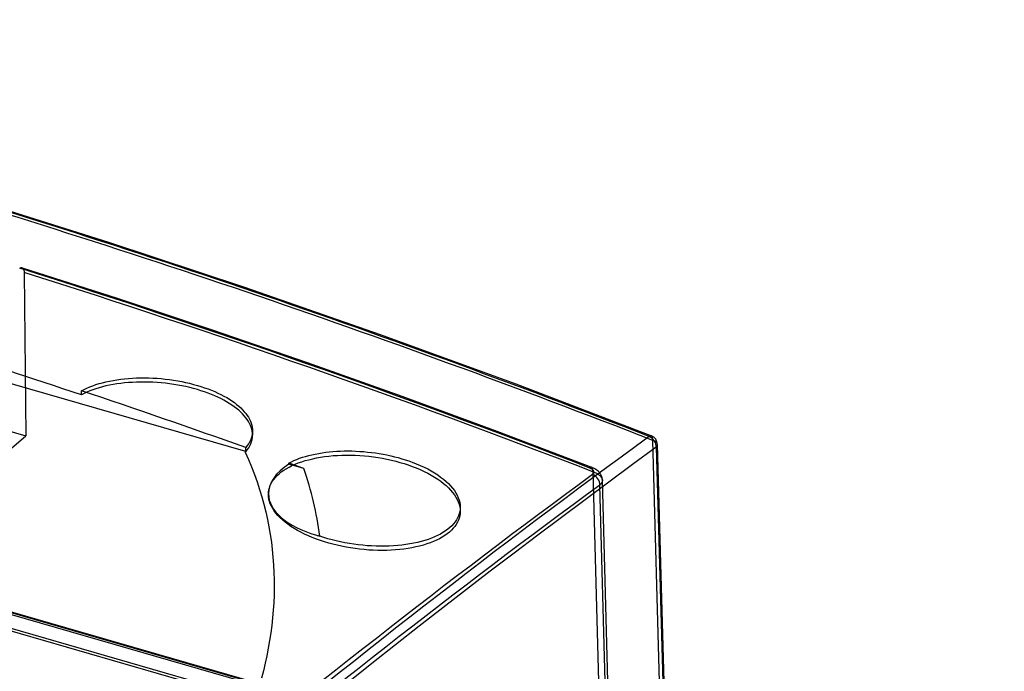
# Model space of a CAD drawing. Header units: millimetres. Extents: x -159 to 301, y 59 to 367.
# Tile 16 of 16: x 196 to 299, y 266 to 334. Entities that reach past the tile are written whole.
import ezdxf

# ---------------------------------------------------------------- set-up
doc = ezdxf.new("R2010")
doc.units = ezdxf.units.MM
doc.layers.add('MAIN-1', color=7, linetype='Continuous')
doc.layers.add('MAIN-2', color=7, linetype='Continuous')

msp = doc.modelspace()

# ---------------------------------------------------------------- linework, layer by layer
at = {"layer": 'MAIN-1'}
for p, q in [((196.08, 307.58), (196.12, 307.6)), ((196.12, 307.6), (196.16, 307.63)), ((196.16, 307.63), (196.21, 307.64)), ((196.21, 307.64), (196.24, 307.65)), ((196.24, 307.65), (196.28, 307.65)), ((196.28, 307.65), (196.32, 307.64)), ((196.32, 307.64), (206.23, 304.46)), ((206.23, 304.46), (216.14, 301.16)), ((216.14, 301.16), (226.05, 297.75)), ((219.66, 288.44), (187.01, 297.86)), ((226.05, 297.75), (235.95, 294.22)), ((205.45, 295.8), (205.83, 295.88)), ((205.83, 295.88), (206.22, 295.94)), ((206.22, 295.94), (206.62, 296)), ((206.62, 296), (207.02, 296.04)), ((207.02, 296.04), (207.43, 296.08)), ((207.43, 296.08), (207.85, 296.11)), ((207.85, 296.11), (208.27, 296.13)), ((208.27, 296.13), (208.69, 296.14)), ((208.69, 296.14), (209.12, 296.14)), ((209.12, 296.14), (209.55, 296.13)), ((209.55, 296.13), (209.98, 296.12)), ((209.98, 296.12), (210.41, 296.09)), ((210.41, 296.09), (210.84, 296.06)), ((210.84, 296.06), (211.27, 296.01)), ((211.27, 296.01), (211.71, 295.96)), ((211.71, 295.96), (212.13, 295.9)), ((212.13, 295.9), (212.56, 295.83)), ((212.56, 295.83), (212.98, 295.75)), ((202.51, 294.8), (202.79, 294.94)), ((202.51, 294.36), (202.51, 294.8)), ((202.79, 294.94), (203.08, 295.07)), ((203.08, 295.07), (203.38, 295.2)), ((203.38, 295.2), (203.69, 295.32)), ((203.69, 295.32), (204.02, 295.43)), ((204.02, 295.43), (204.36, 295.54)), ((204.36, 295.54), (204.71, 295.63)), ((204.71, 295.63), (205.08, 295.72)), ((205.08, 295.72), (205.45, 295.8)), ((212.98, 295.75), (213.39, 295.66)), ((213.39, 295.66), (213.8, 295.57)), ((213.8, 295.57), (214.21, 295.46)), ((214.21, 295.46), (214.61, 295.35)), ((214.61, 295.35), (214.99, 295.23)), ((214.99, 295.23), (215.37, 295.11)), ((215.37, 295.11), (215.73, 294.98)), ((215.73, 294.98), (216.08, 294.84)), ((216.08, 294.84), (216.42, 294.7)), ((216.42, 294.7), (216.75, 294.55)), ((216.75, 294.55), (217.07, 294.4)), ((217.07, 294.4), (217.37, 294.24)), ((217.37, 294.24), (217.67, 294.08)), ((217.67, 294.08), (217.95, 293.91)), ((217.95, 293.91), (218.21, 293.74)), ((235.95, 294.22), (245.84, 290.58)), ((218.21, 293.74), (218.47, 293.56)), ((218.47, 293.56), (218.71, 293.37)), ((218.71, 293.37), (218.93, 293.19)), ((218.93, 293.19), (219.14, 293)), ((219.14, 293), (219.33, 292.81)), ((219.33, 292.81), (219.51, 292.61)), ((219.51, 292.61), (219.67, 292.42)), ((219.67, 292.42), (219.82, 292.22)), ((219.82, 292.22), (219.95, 292.02)), ((219.95, 292.02), (220.06, 291.82)), ((220.06, 291.82), (220.16, 291.61)), ((220.16, 291.61), (220.24, 291.41)), ((220.24, 291.41), (220.3, 291.21)), ((220.3, 291.21), (220.34, 291)), ((220.34, 291), (220.37, 290.8)), ((220.37, 290.8), (220.37, 290.6)), ((220.19, 289.7), (220.09, 289.49)), ((220.27, 289.92), (220.19, 289.7)), ((220.33, 290.15), (220.27, 289.92)), ((220.27, 289.49), (220.33, 289.71)), ((220.36, 290.37), (220.33, 290.15)), ((220.33, 289.71), (220.36, 289.94)), ((220.37, 290.6), (220.36, 290.37)), ((220.36, 289.94), (220.37, 290.17)), ((220.37, 290.6), (220.37, 290.17)), ((245.84, 290.58), (255.72, 286.82)), ((219.82, 289.07), (219.66, 288.87)), ((219.66, 288.44), (219.66, 288.87)), ((219.66, 288.43), (219.82, 288.63)), ((219.97, 289.28), (219.82, 289.07)), ((219.82, 288.63), (219.97, 288.84)), ((220.09, 289.49), (219.97, 289.28)), ((219.97, 288.84), (220.09, 289.05)), ((220.09, 289.05), (220.19, 289.27)), ((220.19, 289.27), (220.27, 289.49)), ((263.42, 242.5), (262.11, 289.61)), ((219.61, 288.39), (219.95, 287.61)), ((219.61, 288.39), (219.62, 288.39)), ((219.62, 288.39), (219.63, 288.4)), ((219.63, 288.41), (219.64, 288.42)), ((219.63, 288.4), (219.63, 288.41)), ((219.64, 288.42), (219.65, 288.43)), ((219.64, 288.42), (219.64, 288.42)), ((219.65, 288.43), (219.66, 288.44)), ((219.95, 287.61), (220.27, 286.84)), ((224.69, 287.51), (224.98, 287.63)), ((224.98, 287.63), (225.27, 287.74)), ((225.27, 287.74), (225.58, 287.85)), ((225.58, 287.85), (225.9, 287.94)), ((225.9, 287.94), (226.23, 288.03)), ((226.23, 288.03), (226.56, 288.12)), ((226.56, 288.12), (226.91, 288.19)), ((226.91, 288.19), (227.27, 288.26)), ((227.27, 288.26), (227.63, 288.32)), ((227.63, 288.32), (228, 288.37)), ((228, 288.37), (228.37, 288.42)), ((228.37, 288.42), (228.76, 288.45)), ((228.76, 288.45), (229.15, 288.48)), ((229.15, 288.48), (229.54, 288.5)), ((229.54, 288.5), (229.94, 288.51)), ((229.94, 288.51), (230.34, 288.51)), ((230.34, 288.51), (230.74, 288.51)), ((230.74, 288.51), (231.15, 288.49)), ((231.15, 288.49), (231.55, 288.47)), ((231.55, 288.47), (231.96, 288.44)), ((231.96, 288.44), (232.37, 288.4)), ((232.37, 288.4), (232.77, 288.36)), ((232.77, 288.36), (233.18, 288.3)), ((233.18, 288.3), (233.58, 288.24)), ((233.58, 288.24), (233.99, 288.17)), ((233.99, 288.17), (234.38, 288.09)), ((234.38, 288.09), (234.78, 288.01)), ((234.78, 288.01), (235.17, 287.91)), ((235.17, 287.91), (235.55, 287.81)), ((235.55, 287.81), (235.93, 287.7)), ((235.93, 287.7), (236.3, 287.59)), ((220.27, 286.84), (220.57, 286.06)), ((224.16, 287.25), (224.42, 287.38)), ((224.16, 287.14), (224.16, 287.25)), ((225.71, 286.69), (224.16, 287.14)), ((224.42, 287.38), (224.69, 287.51)), ((236.3, 287.59), (236.67, 287.47)), ((236.67, 287.47), (237.03, 287.34)), ((237.03, 287.34), (237.45, 287.17)), ((237.45, 287.17), (237.86, 287)), ((237.86, 287), (238.26, 286.82)), ((238.26, 286.82), (238.64, 286.63)), ((238.64, 286.63), (239.01, 286.43)), ((255.52, 286.74), (255.49, 286.76)), ((255.56, 286.73), (255.52, 286.74)), ((255.6, 286.71), (255.56, 286.73)), ((255.63, 286.69), (255.6, 286.71)), ((255.67, 286.67), (255.63, 286.69)), ((255.7, 286.65), (255.67, 286.67)), ((255.73, 286.64), (255.7, 286.65)), ((255.77, 286.8), (255.72, 286.82)), ((255.76, 286.62), (255.73, 286.64)), ((255.79, 286.6), (255.76, 286.62)), ((255.93, 286.73), (255.77, 286.8)), ((255.81, 286.58), (255.79, 286.6)), ((255.84, 286.56), (255.81, 286.58)), ((256.08, 286.65), (255.93, 286.73)), ((256.29, 286.51), (256.08, 286.65)), ((220.57, 286.06), (220.85, 285.28)), ((239.01, 286.43), (239.35, 286.22)), ((239.35, 286.22), (239.68, 286.01)), ((239.68, 286.01), (239.99, 285.79)), ((239.99, 285.79), (240.29, 285.56)), ((240.29, 285.56), (240.56, 285.33)), ((255.86, 286.53), (255.84, 286.56)), ((255.85, 286.05), (255.87, 286.07)), ((255.88, 286.51), (255.86, 286.53)), ((255.87, 286.07), (255.89, 286.09)), ((255.9, 286.49), (255.88, 286.51)), ((255.89, 286.09), (255.91, 286.11)), ((255.92, 286.47), (255.9, 286.49)), ((255.91, 286.11), (255.92, 286.13)), ((255.93, 286.45), (255.92, 286.47)), ((255.92, 286.13), (255.94, 286.15)), ((255.94, 286.42), (255.93, 286.45)), ((255.96, 286.4), (255.94, 286.42)), ((255.94, 286.15), (255.95, 286.17)), ((255.95, 286.17), (255.96, 286.19)), ((255.96, 286.38), (255.96, 286.4)), ((255.97, 286.36), (255.96, 286.38)), ((255.96, 286.19), (255.97, 286.21)), ((255.98, 286.34), (255.97, 286.36)), ((255.97, 286.21), (255.98, 286.23)), ((255.98, 286.31), (255.98, 286.34)), ((255.98, 286.29), (255.98, 286.31)), ((255.98, 286.27), (255.98, 286.29)), ((255.98, 286.25), (255.98, 286.27)), ((255.98, 286.23), (255.98, 286.25)), ((256.41, 286.4), (256.29, 286.51)), ((256.55, 286.26), (256.41, 286.4)), ((256.63, 286.15), (256.55, 286.26)), ((256.7, 286.03), (256.63, 286.15)), ((256.71, 286.01), (256.7, 286.03)), ((256.76, 285.91), (256.71, 286.01)), ((256.8, 285.8), (256.76, 285.91)), ((256.83, 285.69), (256.8, 285.8)), ((256.85, 285.58), (256.83, 285.69)), ((256.86, 285.45), (256.85, 285.58)), ((220.85, 285.28), (221.1, 284.5)), ((240.56, 285.33), (240.81, 285.1)), ((240.81, 285.1), (241.03, 284.86)), ((241.03, 284.86), (241.24, 284.62)), ((241.24, 284.62), (241.42, 284.38)), ((256.64, 284.99), (256.59, 284.95)), ((257.94, 236.35), (256.59, 284.95)), ((256.68, 285.04), (256.64, 284.99)), ((256.72, 285.08), (256.68, 285.04)), ((256.75, 285.12), (256.72, 285.08)), ((256.78, 285.17), (256.75, 285.12)), ((256.81, 285.21), (256.78, 285.17)), ((256.83, 285.26), (256.81, 285.21)), ((256.84, 285.31), (256.83, 285.26)), ((256.85, 285.35), (256.84, 285.31)), ((256.86, 285.4), (256.85, 285.35)), ((256.86, 285.45), (256.86, 285.4)), ((258.2, 236.86), (256.86, 285.45)), ((221.1, 284.5), (221.34, 283.72)), ((221.34, 283.72), (221.55, 282.94)), ((222.03, 284.05), (222.03, 283.98)), ((222.04, 283.74), (222.03, 283.98)), ((222.08, 283.49), (222.04, 283.74)), ((222.14, 283.25), (222.08, 283.49)), ((241.42, 284.38), (241.58, 284.13)), ((241.58, 284.13), (241.72, 283.88)), ((241.72, 283.88), (241.83, 283.63)), ((241.83, 283.63), (241.91, 283.38)), ((221.55, 282.94), (221.75, 282.15)), ((222.22, 283), (222.14, 283.25)), ((222.33, 282.75), (222.22, 283)), ((222.47, 282.51), (222.33, 282.75)), ((222.63, 282.26), (222.47, 282.51)), ((241.91, 283.38), (241.98, 283.13)), ((241.98, 283.13), (242.01, 282.88)), ((242.01, 282.88), (242.03, 282.64)), ((242.03, 282.64), (242.01, 282.41)), ((242.03, 282.64), (242.03, 282.2)), ((221.75, 282.15), (221.92, 281.37)), ((222.81, 282.02), (222.63, 282.26)), ((223.02, 281.78), (222.81, 282.02)), ((223.24, 281.54), (223.02, 281.78)), ((223.49, 281.31), (223.24, 281.54)), ((241.75, 281.52), (241.63, 281.31)), ((241.85, 281.74), (241.75, 281.52)), ((241.92, 281.51), (241.84, 281.29)), ((241.93, 281.96), (241.85, 281.74)), ((241.98, 281.74), (241.92, 281.51)), ((241.98, 282.18), (241.93, 281.96)), ((242.01, 282.41), (241.98, 282.18)), ((242.01, 281.97), (241.98, 281.74)), ((242.03, 282.2), (242.01, 281.97)), ((221.92, 281.37), (222.08, 280.58)), ((222.08, 280.58), (222.21, 279.79)), ((223.76, 281.08), (223.49, 281.31)), ((224.06, 280.86), (223.76, 281.08)), ((224.37, 280.64), (224.06, 280.86)), ((224.7, 280.43), (224.37, 280.64)), ((225.05, 280.22), (224.7, 280.43)), ((240.95, 280.52), (240.73, 280.34)), ((241.15, 280.71), (240.95, 280.52)), ((241.3, 280.44), (241.11, 280.24)), ((241.33, 280.9), (241.15, 280.71)), ((241.47, 280.64), (241.3, 280.44)), ((241.49, 281.1), (241.33, 280.9)), ((241.62, 280.85), (241.47, 280.64)), ((241.63, 281.31), (241.49, 281.1)), ((241.74, 281.07), (241.62, 280.85)), ((241.84, 281.29), (241.74, 281.07)), ((222.21, 279.79), (222.33, 279)), ((225.41, 280.02), (225.05, 280.22)), ((225.79, 279.83), (225.41, 280.02)), ((226.19, 279.65), (225.79, 279.83)), ((226.6, 279.48), (226.19, 279.65)), ((227.03, 279.31), (226.6, 279.48)), ((227.8, 279.48), (227.38, 279.62)), ((228.23, 279.35), (227.8, 279.48)), ((239.03, 279.41), (238.69, 279.28)), ((239.35, 279.54), (239.03, 279.41)), ((239.66, 279.68), (239.35, 279.54)), ((239.96, 279.83), (239.66, 279.68)), ((240.16, 279.51), (239.87, 279.35)), ((240.23, 279.99), (239.96, 279.83)), ((240.43, 279.68), (240.16, 279.51)), ((240.49, 280.16), (240.23, 279.99)), ((240.68, 279.86), (240.43, 279.68)), ((240.73, 280.34), (240.49, 280.16)), ((240.91, 280.05), (240.68, 279.86)), ((241.11, 280.24), (240.91, 280.05)), ((222.33, 279), (222.43, 278.21)), ((227.44, 279.16), (227.03, 279.31)), ((227.87, 279.02), (227.44, 279.16)), ((228.31, 278.89), (227.87, 279.02)), ((228.66, 279.23), (228.23, 279.35)), ((228.75, 278.77), (228.31, 278.89)), ((229.1, 279.12), (228.66, 279.23)), ((229.2, 278.66), (228.75, 278.77)), ((229.55, 279.02), (229.1, 279.12)), ((229.66, 278.56), (229.2, 278.66)), ((230.01, 278.92), (229.55, 279.02)), ((230.13, 278.47), (229.66, 278.56)), ((230.47, 278.84), (230.01, 278.92)), ((230.59, 278.39), (230.13, 278.47)), ((230.93, 278.77), (230.47, 278.84)), ((231.07, 278.32), (230.59, 278.39)), ((231.39, 278.71), (230.93, 278.77)), ((231.86, 278.66), (231.39, 278.71)), ((232.32, 278.62), (231.86, 278.66)), ((232.79, 278.59), (232.32, 278.62)), ((233.25, 278.57), (232.79, 278.59)), ((233.71, 278.56), (233.25, 278.57)), ((234.17, 278.56), (233.71, 278.56)), ((234.62, 278.57), (234.17, 278.56)), ((235.07, 278.6), (234.62, 278.57)), ((235.51, 278.63), (235.07, 278.6)), ((235.94, 278.68), (235.51, 278.63)), ((236.37, 278.73), (235.94, 278.68)), ((236.78, 278.8), (236.37, 278.73)), ((237, 278.4), (236.59, 278.33)), ((237.19, 278.87), (236.78, 278.8)), ((237.41, 278.49), (237, 278.4)), ((237.58, 278.96), (237.19, 278.87)), ((237.8, 278.58), (237.41, 278.49)), ((237.96, 279.06), (237.58, 278.96)), ((238.19, 278.69), (237.8, 278.58)), ((238.33, 279.16), (237.96, 279.06)), ((238.55, 278.8), (238.19, 278.69)), ((238.69, 279.28), (238.33, 279.16)), ((238.91, 278.92), (238.55, 278.8)), ((239.25, 279.06), (238.91, 278.92)), ((239.57, 279.2), (239.25, 279.06)), ((239.87, 279.35), (239.57, 279.2)), ((222.43, 278.21), (222.5, 277.42)), ((222.5, 277.42), (222.56, 276.63)), ((231.54, 278.26), (231.07, 278.32)), ((232.02, 278.21), (231.54, 278.26)), ((232.49, 278.17), (232.02, 278.21)), ((232.96, 278.14), (232.49, 278.17)), ((233.43, 278.13), (232.96, 278.14)), ((233.9, 278.12), (233.43, 278.13)), ((234.36, 278.13), (233.9, 278.12)), ((234.82, 278.15), (234.36, 278.13)), ((235.28, 278.18), (234.82, 278.15)), ((235.72, 278.22), (235.28, 278.18)), ((236.16, 278.27), (235.72, 278.22)), ((236.59, 278.33), (236.16, 278.27)), ((222.56, 276.63), (222.6, 275.84)), ((222.6, 275.84), (222.63, 275.05)), ((222.63, 274.26), (222.61, 273.46)), ((222.63, 275.05), (222.63, 274.26)), ((222.61, 273.46), (222.58, 272.67)), ((222.58, 272.67), (222.53, 271.88)), ((222.53, 271.88), (222.46, 271.09)), ((222.38, 270.3), (222.27, 269.51)), ((222.46, 271.09), (222.38, 270.3)), ((222.27, 269.51), (222.15, 268.72)), ((222.15, 268.72), (222.01, 267.93)), ((221.86, 267.14), (221.69, 266.35)), ((222.01, 267.93), (221.86, 267.14)), ((221.69, 266.35), (221.5, 265.57)), ((221.5, 265.57), (221.29, 264.78))]:
    msp.add_line(p, q, dxfattribs=at)
for centre, major_axis, ratio, start_param, end_param in [((184.66, -509.43), (-643.99, 718.53), 0.74116, -0.97266, -0.870913), ((182.21, -511.67), (642.27, -716.6), 0.741152, 2.173697, 2.245091), ((163.44, -529.17), (631.75, -729.48), 0.750001, 2.237747, 2.256311), ((163.43, -529.25), (632.14, -729.93), 0.750001, 2.217236, 2.237772), ((261.61, 289.16), (-0.364, -0.931), 0.378027, 3.141555, 3.147589), ((261.61, 289.16), (-0.364, -0.931), 0.378027, 2.213331, 3.141555), ((261.61, 289.16), (1, 0.028), 0.505379, 0.000002, 1.033214), ((261.61, 289.16), (1, 0.028), 0.505379, -0.001803, 0.000002), ((232.03, 284.05), (10, 0), 0.5, 2.475597, 3.141593), ((163.49, -528.55), (631.59, -729.3), 0.750001, 2.209981, 2.211834), ((140.92, 265.78), (86.18, 15.63), 0.628146, -0.032855, 0.099188), ((255.36, 285.89), (-0.36, -0.933), 0.380672, -3.141547, -2.592685), ((219.07, -1201.4), (432.6, 1594.86), 0.44166, 0.506254, 0.560872), ((255.73, 285.19), (-0.592, 0.806), 0.784644, -2.348587, -0.893849), ((219.84, -1201.61), (-432.34, -1593.9), 0.44166, -2.635339, -2.58129), ((232.03, 284.05), (10, 0), 0.5, 3.141593, 4.18879), ((232.03, 284.05), (10, 0), 0.5, -2.094395, -2.054073)]:
    msp.add_ellipse(centre, major_axis=major_axis, ratio=ratio, start_param=start_param, end_param=end_param, dxfattribs=at)
at = {"layer": 'MAIN-2'}
for p, q in [((298.62, 241.75), (-19.1, 333.47)), ((-18.93, 333.53), (298.79, 241.81)), ((-18.8, 333.21), (263.65, 251.68)), ((263.69, 250.2), (-1.79, 326.83)), ((263.7, 249.91), (-2.04, 326.62)), ((191.16, 314.77), (205.35, 310.31)), ((205.35, 310.31), (219.52, 305.6)), ((196.32, 307.64), (196.36, 307.62)), ((196.36, 307.62), (196.39, 307.6)), ((196.39, 307.6), (196.42, 307.57)), ((196.42, 307.57), (196.44, 307.54)), ((196.44, 307.54), (196.47, 307.49)), ((196.47, 307.49), (196.49, 307.45)), ((196.49, 307.45), (196.51, 307.39)), ((196.51, 307.39), (196.52, 307.33)), ((196.52, 307.33), (196.53, 307.27)), ((196.53, 307.27), (196.54, 307.2)), ((196.54, 307.2), (196.54, 307.13)), ((196.54, 307.13), (196.71, 290.1)), ((219.52, 305.6), (233.69, 300.67)), ((233.69, 300.67), (247.84, 295.5)), ((203.7, 294.89), (203.38, 294.77)), ((204.03, 295), (203.7, 294.89)), ((204.37, 295.1), (204.03, 295)), ((204.72, 295.2), (204.37, 295.1)), ((205.08, 295.29), (204.72, 295.2)), ((205.45, 295.37), (205.08, 295.29)), ((205.83, 295.44), (205.45, 295.37)), ((206.22, 295.51), (205.83, 295.44)), ((206.62, 295.56), (206.22, 295.51)), ((207.02, 295.61), (206.62, 295.56)), ((207.43, 295.64), (207.02, 295.61)), ((207.85, 295.67), (207.43, 295.64)), ((208.27, 295.69), (207.85, 295.67)), ((208.7, 295.7), (208.27, 295.69)), ((209.12, 295.7), (208.7, 295.7)), ((209.55, 295.7), (209.12, 295.7)), ((209.98, 295.68), (209.55, 295.7)), ((210.42, 295.65), (209.98, 295.68)), ((210.85, 295.62), (210.42, 295.65)), ((211.28, 295.58), (210.85, 295.62)), ((211.71, 295.52), (211.28, 295.58)), ((212.14, 295.46), (211.71, 295.52)), ((212.56, 295.39), (212.14, 295.46)), ((212.98, 295.31), (212.56, 295.39)), ((213.4, 295.23), (212.98, 295.31)), ((213.81, 295.13), (213.4, 295.23)), ((214.21, 295.03), (213.81, 295.13)), ((214.61, 294.92), (214.21, 295.03)), ((214.99, 294.8), (214.61, 294.92)), ((215.37, 294.67), (214.99, 294.8)), ((247.84, 295.5), (261.98, 290.09)), ((202.79, 294.5), (202.51, 294.36)), ((203.08, 294.64), (202.79, 294.5)), ((203.38, 294.77), (203.08, 294.64)), ((215.73, 294.54), (215.37, 294.67)), ((216.08, 294.41), (215.73, 294.54)), ((216.42, 294.27), (216.08, 294.41)), ((216.75, 294.12), (216.42, 294.27)), ((217.07, 293.97), (216.75, 294.12)), ((217.37, 293.81), (217.07, 293.97)), ((217.66, 293.65), (217.37, 293.81)), ((217.94, 293.48), (217.66, 293.65)), ((218.21, 293.3), (217.94, 293.48)), ((218.46, 293.12), (218.21, 293.3)), ((218.7, 292.94), (218.46, 293.12)), ((218.93, 292.76), (218.7, 292.94)), ((219.14, 292.57), (218.93, 292.76)), ((219.33, 292.38), (219.14, 292.57)), ((219.51, 292.18), (219.33, 292.38)), ((219.67, 291.98), (219.51, 292.18)), ((219.82, 291.79), (219.67, 291.98)), ((219.95, 291.58), (219.82, 291.79)), ((194.55, 290.72), (196.71, 290.1)), ((220.06, 291.38), (219.95, 291.58)), ((220.16, 291.18), (220.06, 291.38)), ((220.24, 290.98), (220.16, 291.18)), ((220.3, 290.77), (220.24, 290.98)), ((220.34, 290.57), (220.3, 290.77)), ((172.15, 268.82), (196.71, 290.1)), ((220.37, 290.37), (220.34, 290.57)), ((220.37, 290.17), (220.37, 290.37)), ((260.01, 287.12), (262.48, 288.93)), ((262.48, 288.93), (263.78, 241.81)), ((263.92, 242.06), (262.61, 289.19)), ((225.86, 287.5), (226.25, 287.6)), ((226.25, 287.6), (226.64, 287.7)), ((226.64, 287.7), (227.05, 287.79)), ((227.05, 287.79), (227.46, 287.86)), ((227.46, 287.86), (227.89, 287.92)), ((227.89, 287.92), (228.33, 287.98)), ((228.33, 287.98), (228.77, 288.02)), ((228.77, 288.02), (229.23, 288.05)), ((229.23, 288.05), (229.69, 288.07)), ((229.69, 288.07), (230.15, 288.08)), ((230.15, 288.08), (230.62, 288.08)), ((230.62, 288.08), (231.09, 288.06)), ((231.09, 288.06), (231.56, 288.04)), ((231.56, 288.04), (232.04, 288)), ((232.04, 288), (232.51, 287.95)), ((232.51, 287.95), (232.98, 287.89)), ((232.98, 287.89), (233.46, 287.83)), ((233.46, 287.83), (233.93, 287.75)), ((233.93, 287.75), (234.39, 287.66)), ((234.39, 287.66), (234.85, 287.55)), ((223.62, 286.49), (223.89, 286.66)), ((223.89, 286.66), (224.18, 286.82)), ((224.18, 286.82), (224.48, 286.98)), ((224.48, 286.98), (224.8, 287.12)), ((224.8, 287.12), (225.14, 287.26)), ((225.14, 287.26), (225.5, 287.38)), ((225.5, 287.38), (225.86, 287.5)), ((234.85, 287.55), (235.3, 287.44)), ((235.3, 287.44), (235.74, 287.32)), ((235.74, 287.32), (236.18, 287.19)), ((236.18, 287.19), (236.61, 287.05)), ((236.61, 287.05), (237.03, 286.9)), ((237.03, 286.9), (237.45, 286.74)), ((237.45, 286.74), (237.86, 286.56)), ((257.54, 285.3), (260.01, 287.12)), ((222.43, 285.33), (222.58, 285.54)), ((222.58, 285.54), (222.75, 285.74)), ((222.75, 285.74), (222.94, 285.94)), ((222.94, 285.94), (223.14, 286.13)), ((223.14, 286.13), (223.37, 286.32)), ((223.37, 286.32), (223.62, 286.49)), ((237.86, 286.56), (238.26, 286.38)), ((238.26, 286.38), (238.64, 286.19)), ((238.64, 286.19), (239.01, 285.99)), ((239.01, 285.99), (239.35, 285.79)), ((239.35, 285.79), (239.68, 285.57)), ((239.68, 285.57), (240, 285.35)), ((255.86, 286.34), (257.2, 237.71)), ((255.86, 286.34), (255.94, 286.31)), ((255.94, 286.31), (256.02, 286.28)), ((256.02, 286.28), (256.09, 286.25)), ((256.09, 286.25), (256.17, 286.22)), ((256.17, 286.22), (256.24, 286.18)), ((256.24, 286.18), (256.3, 286.15)), ((256.3, 286.15), (256.37, 286.11)), ((256.37, 286.11), (256.43, 286.07)), ((256.43, 286.07), (256.48, 286.03)), ((256.48, 286.03), (256.54, 285.99)), ((256.54, 285.99), (256.59, 285.95)), ((256.59, 285.95), (256.63, 285.91)), ((256.63, 285.91), (256.67, 285.87)), ((256.67, 285.87), (256.71, 285.82)), ((256.71, 285.82), (256.75, 285.78)), ((256.75, 285.78), (256.77, 285.73)), ((256.77, 285.73), (256.8, 285.68)), ((256.8, 285.68), (256.82, 285.64)), ((256.82, 285.64), (256.84, 285.59)), ((256.84, 285.59), (256.85, 285.54)), ((256.85, 285.54), (256.86, 285.5)), ((222.07, 284.45), (222.13, 284.67)), ((222.13, 284.67), (222.21, 284.9)), ((222.21, 284.9), (222.31, 285.12)), ((222.31, 285.12), (222.43, 285.33)), ((240, 285.35), (240.29, 285.13)), ((240.29, 285.13), (240.56, 284.9)), ((240.56, 284.9), (240.81, 284.66)), ((240.81, 284.66), (241.03, 284.43)), ((255.06, 283.46), (257.54, 285.3)), ((256.86, 285.5), (256.86, 285.45)), ((222.03, 283.98), (222.04, 284.22)), ((222.04, 284.22), (222.07, 284.45)), ((241.03, 284.43), (241.24, 284.18)), ((241.24, 284.18), (241.42, 283.94)), ((241.42, 283.94), (241.58, 283.69)), ((241.58, 283.69), (241.72, 283.44)), ((241.72, 283.44), (241.83, 283.19)), ((241.83, 283.19), (241.91, 282.95)), ((241.91, 282.95), (241.98, 282.7)), ((241.98, 282.7), (242.01, 282.45)), ((252.59, 281.61), (255.06, 283.46)), ((242.01, 282.45), (242.03, 282.2)), ((250.12, 279.75), (252.59, 281.61)), ((247.65, 277.88), (250.12, 279.75)), ((245.17, 275.99), (247.65, 277.88)), ((242.7, 274.09), (245.17, 275.99)), ((240.22, 272.17), (242.7, 274.09)), ((237.75, 270.24), (240.22, 272.17)), ((235.28, 268.3), (237.75, 270.24)), ((232.8, 266.35), (235.28, 268.3)), ((230.33, 264.38), (232.8, 266.35))]:
    msp.add_line(p, q, dxfattribs=at)
msp.add_arc((261.61, 289.16), 1, 1.5837, 68.6669, dxfattribs=at)
for centre, major_axis, ratio, start_param, end_param in [((184.2, -509.84), (644.65, -719.27), 0.74116, 2.168933, 2.27068), ((182.66, -511.27), (641.61, -715.86), 0.741152, 2.1737, 2.245063), ((222.51, -1202.4), (-433.57, -1598.34), 0.441654, -2.638174, -2.581391), ((261.61, 289.16), (-0.364, -0.931), 0.378027, -3.135596, -2.593649), ((261.61, 289.16), (-0.589, 0.808), 0.785879, -2.345974, -0.89501), ((261.61, 289.16), (1, 0.028), 0.505379, -0.537419, -0.001803), ((255.36, 285.89), (-0.36, -0.933), 0.380672, 2.211769, 3.141638)]:
    msp.add_ellipse(centre, major_axis=major_axis, ratio=ratio, start_param=start_param, end_param=end_param, dxfattribs=at)

doc.saveas('drawing.dxf')
